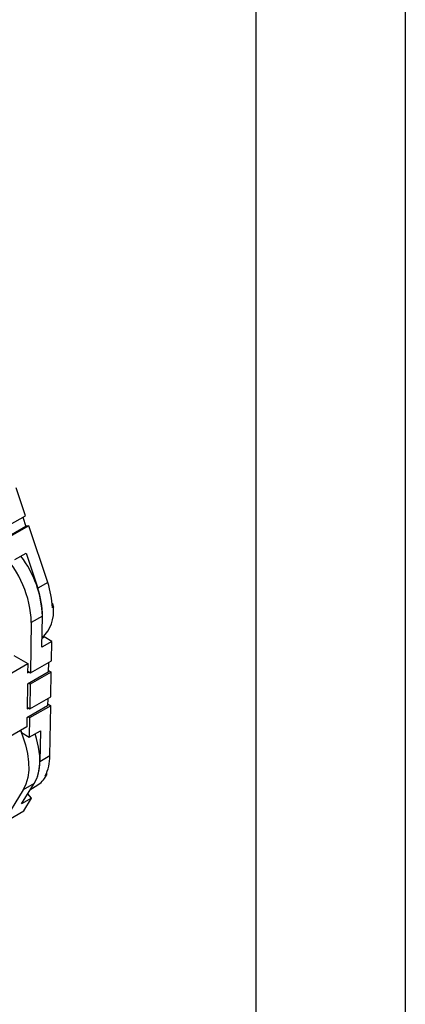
# Model space of a CAD drawing. Header units: inches. Extents: x 0 to 66, y 0 to 51.
# Tile 9 of 10: x 62.1 to 66, y 34.1 to 44. Entities that reach past the tile are written whole.
import ezdxf

# ---------------------------------------------------------------- set-up
doc = ezdxf.new("R2010")
doc.units = ezdxf.units.IN
doc.header["$LTSCALE"] = 6
doc.header["$MEASUREMENT"] = 0
doc.layers.add('TEXT', color=140, linetype='Continuous', lineweight=25)

msp = doc.modelspace()

# ---------------------------------------------------------------- linework, layer by layer
at = {"color": 7, "linetype": 'Continuous'}
msp.add_line((66.0006, 51.0006), (66.0006, 0.0006), dxfattribs=at)
for p, q in [((62.1861, 38.9871), (62.0927, 39.2674)), ((61.9745, 38.8649), (62.1861, 38.9871)), ((62.1589, 38.9714), (62.1903, 38.8772)), ((62.1903, 38.8772), (61.9815, 38.7567)), ((62.2195, 38.8865), (62.008, 38.7643)), ((62.1869, 38.8874), (62.2195, 38.8865)), ((62.4097, 38.3151), (62.2195, 38.8865)), ((62.0809, 38.5451), (62.1923, 38.6094)), ((62.1923, 38.6094), (62.3095, 38.2573)), ((62.4097, 38.3151), (62.3095, 38.2573)), ((62.4541, 38.1097), (62.468, 38.0679)), ((62.468, 38.0679), (62.4568, 38.0614)), ((62.2453, 37.9128), (62.2365, 37.4068)), ((62.3567, 37.9771), (62.2453, 37.9128)), ((62.3512, 37.6652), (62.3567, 37.9771)), ((62.4515, 37.7231), (62.3512, 37.6652)), ((62.3528, 37.7566), (62.3746, 37.7692)), ((62.4515, 37.7231), (62.3746, 37.7692)), ((62.4481, 37.529), (62.4515, 37.7231)), ((62.0711, 37.583), (62.2103, 37.4994)), ((62.2365, 37.4068), (62.4481, 37.529)), ((60.0948, 36.2782), (62.2103, 37.4994)), ((62.2103, 37.4994), (62.2087, 37.4071)), ((62.2087, 37.4071), (62.2226, 37.4152)), ((62.2089, 37.4234), (62.2365, 37.4068)), ((62.4461, 37.4144), (62.2345, 37.2923)), ((62.4172, 37.5112), (62.4155, 37.4132)), ((62.4158, 37.4326), (62.4461, 37.4144)), ((62.4417, 37.1662), (62.4461, 37.4144)), ((62.4155, 37.4132), (62.2067, 37.2926)), ((62.2067, 37.2926), (62.2023, 37.0444)), ((62.2345, 37.2923), (62.2205, 37.3007)), ((62.2345, 37.2923), (62.2301, 37.0441)), ((62.2301, 37.0441), (62.4417, 37.1662)), ((62.4108, 37.1484), (62.4096, 37.0759)), ((62.4096, 37.0759), (62.2008, 36.9554)), ((62.2023, 37.0444), (62.2163, 37.0524)), ((62.2026, 37.0606), (62.2301, 37.0441)), ((62.4402, 37.0771), (62.2286, 36.955)), ((62.4099, 37.0953), (62.4402, 37.0771)), ((62.4313, 36.5712), (62.4402, 37.0771)), ((62.2008, 36.9554), (62.1991, 36.863)), ((62.2286, 36.955), (62.2146, 36.9634)), ((62.2286, 36.955), (62.2252, 36.7609)), ((62.1991, 36.863), (60.0837, 35.6418)), ((62.1392, 36.8284), (62.1484, 36.807)), ((62.2252, 36.7609), (62.3365, 36.8252)), ((62.3365, 36.8252), (62.3311, 36.5134)), ((62.1484, 36.807), (62.2252, 36.7609)), ((62.4313, 36.5712), (62.3311, 36.5134)), ((62.3968, 36.3771), (62.3856, 36.3707)), ((62.3971, 36.3947), (62.3968, 36.3771)), ((62.1638, 36.2307), (61.9578, 35.8973)), ((62.1482, 36.0895), (62.2752, 36.295)), ((62.2752, 36.295), (62.1638, 36.2307)), ((62.2408, 36.2393), (62.2998, 36.2734)), ((62.2484, 36.1473), (62.1482, 36.0895)), ((62.1694, 36.0194), (62.2484, 36.1473)), ((62.2484, 36.1473), (62.2112, 36.1914)), ((61.9578, 35.8973), (62.1694, 36.0194))]:
    msp.add_line(p, q)
at = {"flags": 128}
for points in [[(62.1352, 36.8261), (62.1565, 36.7741), (62.1864, 36.6844), (62.207, 36.5958), (62.218, 36.5102), (62.2191, 36.4294), (62.2103, 36.3548), (62.1917, 36.2882), (62.1638, 36.2307)], [(62.2752, 36.295), (62.3031, 36.3524), (62.3216, 36.4191), (62.3304, 36.4936), (62.3293, 36.5745), (62.3184, 36.6601), (62.2978, 36.7487), (62.2836, 36.7946)]]:
    msp.add_lwpolyline(points, dxfattribs=at)
for centre, radius, start, end in [((61.1807, 37.8748), 1.0654, 2.04395, 43.88864), ((61.3085, 37.9422), 1.0487, 1.90616, 37.45046), ((61.5811, 38.0301), 0.8763, 2.05048, 18.98202), ((61.522, 37.9806), 0.8347, 359.75506, 19.35616), ((62.0853, 38.031), 0.3844, 314.99192, 5.50936), ((61.9843, 36.5676), 0.447, 333.86279, 0.45845), ((61.9138, 36.5039), 0.4174, 329.97918, 1.3025), ((62.1722, 36.4897), 0.2512, 300.53031, 333.36887)]:
    msp.add_arc(centre, radius, start, end)
at = {"layer": 'TEXT'}
msp.add_line((64.5, 49.5), (64.5, 1.5), dxfattribs=at)

doc.saveas('drawing.dxf')
